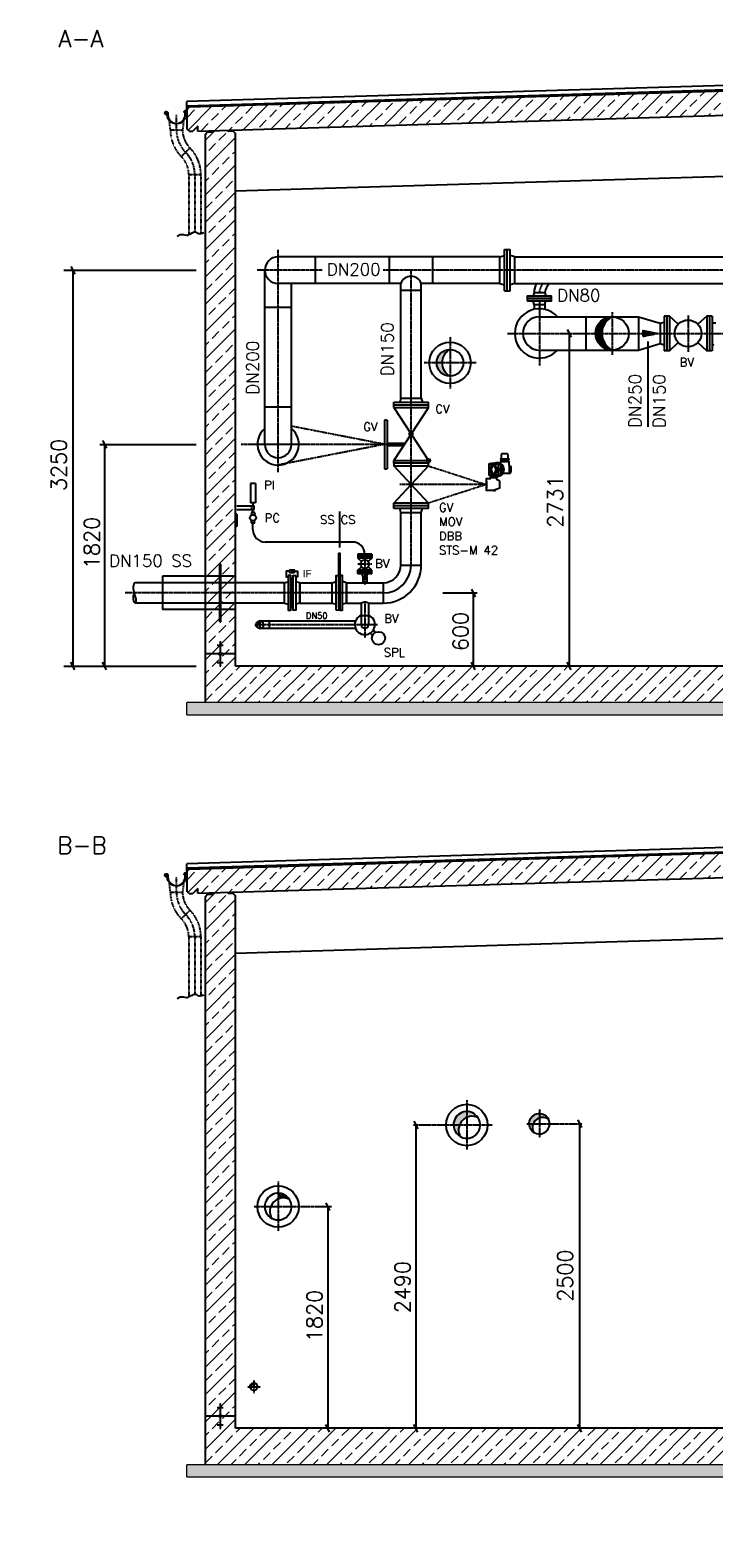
# Model space of a CAD drawing. Header units: millimetres. Extents: x -197187 to 241957296, y -45270 to 70505.
# Tile 101 of 116: x 69299 to 74916, y 2478 to 14858. Entities that reach past the tile are written whole.
import ezdxf
from ezdxf.enums import TextEntityAlignment as Align

# ---------------------------------------------------------------- set-up
doc = ezdxf.new("R2010")
doc.units = ezdxf.units.MM
doc.header["$LTSCALE"] = 0.5
doc.linetypes.add('DASHDOT', pattern=[1, 0.5, -0.25, 0, -0.25])
doc.linetypes.add('HIDDEN', pattern=[0.375, 0.25, -0.125])
for name, color, linetype in [('21', 7, 'Continuous'), ('4', 7, 'Continuous'), ('41', 7, 'Continuous'), ('42', 7, 'Continuous'), ('8', 7, 'Continuous'), ('BEMAßUNG', 7, 'Continuous'), ('Beschriftung', 7, 'Continuous'), ('P-MU050ENTL', 7, 'Continuous'), ('P-MU100EINL', 7, 'Continuous'), ('P-MU150AUSL', 7, 'Continuous'), ('P-MU150EINL', 7, 'Continuous'), ('P-MU200AUSL', 7, 'Continuous'), ('P-MU200EINL', 7, 'Continuous')]:
    doc.layers.add(name, color=color, linetype=linetype)
doc.styles.add('LBB3.5M1000', font='isocp.shx', dxfattribs={"height": 3.5})
doc.styles.add('ROMANS', font='ROMANS', dxfattribs={"height": 0.2})
pattern_1 = [(270, (75558.2092, -34882.0106), (3.175, -6e-16), []), (330, (75558.2092, -34882.0106), (1.5875, 2.74963066), []), (30, (75558.2092, -34882.0106), (-1.5875, 2.74963066), [])]

# ---------------------------------------------------------------- blocks, each defined once
blk = doc.blocks.new('FPFEIL')
at = {"layer": '41', "color": 7, "linetype": 'Continuous'}
for p, q in [((-99.9998, 18.5851), (-92.9259, 18.5851)), ((-99.9998, 15.7051), (-78.5259, 15.7051)), ((-99.9998, 12.8251), (-64.1259, 12.8251)), ((-99.9998, 12.8251), (-64.1259, 12.8251)), ((-99.9998, 9.9452), (-49.7259, 9.9452)), ((-99.9998, 7.0652), (-35.3259, 7.0652)), ((-99.9998, 4.1852), (-20.926, 4.1852)), ((-99.9998, 4.1852), (-20.926, 4.1852)), ((-99.9998, 1.3052), (-6.526, 1.3052)), ((-99.9998, -1.5748), (-7.874, -1.5748)), ((-99.9998, -4.4548), (-22.274, -4.4548)), ((-99.9998, -4.4548), (-22.274, -4.4548)), ((-99.9998, -7.3348), (-36.6739, -7.3348)), ((-99.9998, -10.2148), (-51.0739, -10.2148)), ((-99.9998, -13.0948), (-65.4739, -13.0948)), ((-99.9998, -13.0948), (-65.4739, -13.0948)), ((-99.9998, -15.9748), (-79.8739, -15.9748)), ((-99.9998, -18.8548), (-94.2739, -18.8548))]:
    blk.add_line(p, q, dxfattribs=at)
blk.add_lwpolyline([(0, 0), (-99.9998, -20), (-99.9998, 20), (0, 0)], close=True, dxfattribs=at)

msp = doc.modelspace()

# ---------------------------------------------------------------- hatches: boundary and pattern name
at = {"lineweight": 5}
h = msp.add_hatch(dxfattribs=at)
h.set_pattern_fill('ANSI33', color=256, scale=25)
h.set_pattern_definition([(45, (102977.92, 14314.77), (-112.2532, 112.2532), []), (45, (103090.18, 14314.77), (-112.2532, 112.2532), [79.375, -39.6875])])
h.paths.add_polyline_path([(81635.78, 14539.136), (81615.789, 14558.536), (70605.838, 14228.238), (70585.847, 14207.638), (70585.847, 14046.9), (70605.838, 14027.5), (70635.78, 14028.398), (70675.78, 14069.598), (70675.78, 14029.598), (81615.789, 14357.798), (81635.78, 14378.398)])
h = msp.add_hatch(color=256)
h.dxf.hatch_style = 1
h.paths.add_polyline_path([(71443.531, 10414.402), (71452.903, 10408.992), (71452.902, 10419.812)])
h = msp.add_hatch(dxfattribs=at)
h.set_pattern_fill('NET3', color=256, angle=-90)
h.set_pattern_definition(pattern_1)
h.paths.add_polyline_path([(71440.78, 10354.398), (71458.78, 10354.398), (71458.78, 10119.398), (71440.78, 10119.398)])
h = msp.add_hatch(dxfattribs=at)
h.set_pattern_fill('ANSI33', color=256, scale=25)
h.set_pattern_definition([(45, (102977.92, 8056.34), (-112.2532, 112.2532), []), (45, (103090.18, 8056.34), (-112.2532, 112.2532), [79.375, -39.6875])])
h.paths.add_polyline_path([(81635.78, 8280.707), (81615.789, 8300.107), (70605.838, 7969.809), (70585.847, 7949.209), (70585.847, 7788.471), (70605.838, 7769.071), (70635.78, 7769.969), (70675.78, 7811.169), (70675.78, 7771.169), (81615.789, 8099.369), (81635.78, 8119.969)])
h = msp.add_hatch(dxfattribs=at)
h.set_pattern_fill('ANSI33', color=256, scale=25)
h.set_pattern_definition([(45, (102252.92, 5310.06), (-112.2532, 112.2532), []), (45, (102365.18, 5310.06), (-112.2532, 112.2532), [79.375, -39.6875])])
h.paths.add_polyline_path([(81485.78, 3378.469), (81235.78, 3378.469), (81235.78, 8057.969), (81255.771, 8078.569), (81295.753, 8079.768), (81295.453, 8089.759), (81425.507, 8093.661), (81425.807, 8083.67), (81465.789, 8084.869), (81485.78, 8065.469)])
h.paths.add_polyline_path([(81235.78, 3378.469), (81485.78, 3378.469), (81485.78, 3078.469), (77750.78, 3078.469), (77750.78, 2578.469), (76750.78, 2578.469), (76750.78, 3078.469), (70735.78, 3078.469), (70735.78, 7742.969), (70755.771, 7763.569), (70795.753, 7764.768), (70795.453, 7774.759), (70925.507, 7778.661), (70925.807, 7768.67), (70965.789, 7769.869), (70985.78, 7750.469), (70985.78, 3378.469), (76970.78, 3378.469), (76970.78, 3348.469), (77000.78, 3348.469), (77000.78, 2878.469), (77500.78, 2878.469), (77500.78, 3348.469), (77530.78, 3348.469), (77530.78, 3378.469)])
at = {"layer": 'Beschriftung', "lineweight": 5}
h = msp.add_hatch(dxfattribs=at)
h.set_pattern_fill('BETON_UNBEWEHRT', color=256, scale=200, angle=90, pattern_type=2)
h.set_pattern_definition([(135, (96877.923, 54498.937), (-35.35534, -35.35534), [25, -12.5])])
h.paths.add_polyline_path([(77750.78, 9336.898), (81635.78, 9336.898), (81635.78, 9236.898), (77750.78, 9236.898)])
h.paths.add_polyline_path([(76750.78, 8836.898), (77750.78, 8836.898), (77750.78, 8736.898), (76750.78, 8736.898)])
h.paths.add_polyline_path([(70585.78, 9336.898), (76750.78, 9336.898), (76750.78, 9236.898), (70585.78, 9236.898)])
h = msp.add_hatch(dxfattribs=at)
h.set_pattern_fill('BETON_UNBEWEHRT', color=256, scale=200, angle=90, pattern_type=2)
h.set_pattern_definition([(135, (96877.923, 48240.51), (-35.35534, -35.35534), [25, -12.5])])
h.paths.add_polyline_path([(77750.78, 3078.469), (81635.78, 3078.469), (81635.78, 2978.469), (77750.78, 2978.469)])
h.paths.add_polyline_path([(76750.78, 2578.469), (77750.78, 2578.469), (77750.78, 2478.469), (76750.78, 2478.469)])
h.paths.add_polyline_path([(70585.78, 3078.469), (76750.78, 3078.469), (76750.78, 2978.469), (70585.78, 2978.469)])
at = {"layer": 'P-MU050ENTL', "linetype": 'Continuous', "ltscale": 10}
h = msp.add_hatch(color=256, dxfattribs=at)
h.paths.add_polyline_path([(71185.78, 10007.048), (71185.78, 9999.178, -0.191793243), (71208.008, 9997.268, 0.210262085)])
h.paths.add_polyline_path([(71185.78, 9999.178), (71185.78, 10007.048, 0.414213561), (71155.63, 9976.898), (71165.073, 9976.898, -0.270691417)])
h.paths.add_polyline_path([(71165.073, 9976.898), (71155.63, 9976.898, 0.283796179), (71172.268, 9949.945, -0.245225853)])
h = msp.add_hatch(color=256, dxfattribs=at)
h.paths.add_polyline_path([(71112.205, 3719.469), (71105.63, 3719.469, 0.236445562), (71117.724, 3695.323, -0.214859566)])
h.paths.add_polyline_path([(71135.78, 3743.072), (71135.78, 3749.619, 0.414213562), (71105.63, 3719.469), (71112.205, 3719.469, -0.301811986)])
h.paths.add_polyline_path([(71135.78, 3749.619), (71135.78, 3743.072, -0.213621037), (71159.818, 3737.667, 0.234879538)])
at = {"layer": 'P-MU150AUSL', "linetype": 'Continuous', "ltscale": 10}
h = msp.add_hatch(color=256, dxfattribs=at)
h.dxf.hatch_style = 1
h.paths.add_polyline_path([(72748.025, 12236.448, 0.414213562), (72638.475, 12126.898), (72682.088, 12126.898, -0.277729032)])
h.paths.add_polyline_path([(72682.088, 12126.898), (72638.475, 12126.898, 0.414213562), (72748.025, 12017.348, -0.277729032)])
at = {"layer": 'P-MU150EINL', "linetype": 'Continuous', "ltscale": 10}
h = msp.add_hatch(color=256, dxfattribs=at)
h.paths.add_polyline_path([(73431.25, 5878.469), (73398.63, 5878.469, 0.241478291), (73433.679, 5810.129, -0.212315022)])
h.paths.add_polyline_path([(73482.11, 5926.665), (73482.11, 5962.616, 0.411884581), (73398.63, 5878.469), (73431.25, 5878.469, -0.218064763)])
h.paths.add_polyline_path([(73482.11, 5962.616), (73482.11, 5926.665, -0.242630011), (73558.408, 5915.37, 0.288856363)])
at = {"layer": 'P-MU200AUSL', "linetype": 'Continuous', "ltscale": 10}
h = msp.add_hatch(color=256, dxfattribs=at)
h.paths.add_polyline_path([(72825.567, 5868.469), (72776.602, 5868.469, 0.276142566), (72834.71, 5772.661, -0.231392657)])
h.paths.add_polyline_path([(72885.78, 5930.957), (72885.78, 5978.34, 0.416070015), (72776.602, 5868.469), (72825.567, 5868.469, -0.206474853)], flags=17)
h.paths.add_polyline_path([(72885.78, 5978.34), (72885.78, 5930.957, -0.221280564), (72978.149, 5927.368, 0.257604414)])
h = msp.add_hatch(color=256, dxfattribs=at)
h.paths.add_polyline_path([(72978.149, 5927.368, 0.257604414), (72885.78, 5978.34), (72885.78, 5930.957, -0.221280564)])
h.paths.add_polyline_path([(72776.602, 5868.469), (72825.567, 5868.469, -0.206474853), (72885.78, 5930.957), (72885.78, 5978.34, 0.416070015)], flags=17)
h.paths.add_polyline_path([(72825.567, 5868.469), (72776.602, 5868.469, 0.276142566), (72834.71, 5772.661, -0.231392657)])
at = {"layer": 'P-MU200EINL'}
h = msp.add_hatch(color=256, dxfattribs=at)
h.dxf.hatch_style = 1
h.paths.add_polyline_path([(74079.78, 12504.398, 0.414213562), (73943.28, 12367.898), (73996.23, 12367.898, -0.28174842)])
h = msp.add_hatch(color=256, dxfattribs=at)
h.dxf.hatch_style = 1
h.paths.add_polyline_path([(73996.23, 12367.898), (73943.28, 12367.898, 0.414213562), (74079.78, 12231.398, -0.28174842)])
at = {"layer": 'P-MU200EINL', "linetype": 'Continuous', "ltscale": 10}
h = msp.add_hatch(color=256, dxfattribs=at)
h.paths.add_polyline_path([(71428.149, 5257.368, 0.749977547), (71226.23, 5198.469), (71275.567, 5198.469, -0.44823475)])
h.paths.add_polyline_path([(71335.78, 5260.957), (71335.78, 5308.019, 0.414213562), (71226.23, 5198.469), (71275.567, 5198.469, -0.206474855)], flags=16)
h.paths.add_polyline_path([(71428.149, 5257.368, 0.256181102), (71335.78, 5308.019), (71335.78, 5260.957, -0.221280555)])
msp.add_hatch(color=256, dxfattribs=at).paths.add_polyline_path([(71335.78, 5308.019), (71335.78, 5260.957, -0.221280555), (71428.149, 5257.368, 0.256181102)])
at = {"layer": 'P-MU200EINL', "linetype": 'Continuous'}
msp.add_hatch(color=256, dxfattribs=at).paths.add_polyline_path([(71428.149, 5257.368, 0.256181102), (71335.78, 5308.019), (71335.78, 5260.957, -0.221280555)])

# ---------------------------------------------------------------- linework, layer by layer
for p, q in [((81630.421, 14602.648), (70585.847, 14271.305)), ((80842.28, 14542.334), (70585.847, 14234.641)), ((70585.847, 14232.64), (80842.28, 14540.333)), ((70605.838, 14228.238), (81615.789, 14558.536)), ((70585.847, 14207.638), (70585.847, 14271.305)), ((70675.78, 14029.598), (81640.78, 14358.548)), ((70585.847, 14207.638), (70605.838, 14228.238)), ((70585.847, 14207.638), (70585.847, 14046.9)), ((70605.838, 14027.5), (70585.847, 14046.9)), ((70605.838, 14027.5), (70635.78, 14028.398)), ((70675.78, 14069.598), (70635.78, 14028.398)), ((70675.78, 14029.598), (70675.78, 14069.598)), ((70735.78, 14001.398), (70755.771, 14021.998)), ((70735.78, 14001.398), (70735.78, 9336.898)), ((70755.771, 14021.998), (70755.471, 14031.989)), ((70755.771, 14021.998), (70795.753, 14023.197)), ((70795.753, 14023.197), (70795.453, 14033.188)), ((70925.807, 14027.099), (70925.507, 14037.09)), ((70965.789, 14028.298), (70925.807, 14027.099)), ((70965.789, 14028.298), (70965.489, 14038.289)), ((70965.789, 14028.298), (70985.78, 14008.898)), ((70985.78, 9636.898), (70985.78, 14008.898)), ((70985.78, 13538.898), (81235.78, 13846.398)), ((73127.967, 11252.015), (73106.28, 11289.58)), ((73136.628, 11257.015), (73114.94, 11294.58)), ((73123.374, 11279.97), (73123.374, 11296.769)), ((73146.296, 11255.12), (73146.296, 11296.769)), ((73232.824, 11319.901), (73161.858, 11319.901)), ((73161.858, 11319.901), (73161.858, 11300.652)), ((73232.824, 11314.171), (73161.858, 11314.171)), ((73161.858, 11290.645), (73161.858, 11255.12)), ((73230.291, 11334.178), (73164.392, 11334.178)), ((73232.824, 11283.07), (73232.824, 11319.901)), ((73238.555, 11283.07), (73232.824, 11283.07)), ((73234.339, 11283.07), (73234.339, 11217.17)), ((73238.555, 11283.07), (73250.016, 11271.609)), ((73238.555, 11283.07), (73238.555, 11217.17)), ((73250.016, 11228.631), (73250.016, 11271.609)), ((73077.531, 11190.927), (73134.835, 11190.927)), ((73077.531, 11187.147), (73083.262, 11181.417)), ((73129.105, 11181.417), (73083.262, 11181.417)), ((73083.262, 11181.417), (73083.262, 11177.058)), ((73127.967, 11248.225), (73106.28, 11210.66)), ((73136.628, 11243.225), (73114.94, 11205.66)), ((73123.374, 11240.269), (73123.374, 11259.97)), ((73123.374, 11203.471), (73123.374, 11220.269)), ((73134.835, 11187.147), (73129.105, 11181.417)), ((73129.105, 11181.417), (73129.105, 11167.29)), ((73156.61, 11155.569), (73129.105, 11167.29)), ((73139.91, 11255.12), (73183.286, 11255.12)), ((73139.91, 11245.12), (73183.286, 11245.12)), ((73146.296, 11203.471), (73146.296, 11245.12)), ((73156.61, 11098.265), (73156.61, 11155.569)), ((73161.858, 11245.12), (73161.858, 11209.595)), ((73170.707, 11217.17), (73161.858, 11217.17)), ((73238.555, 11217.17), (73181.718, 11217.17)), ((73238.555, 11217.17), (73250.016, 11228.631)), ((73156.61, 11098.265), (73106.183, 11076.776)), ((73106.183, 11076.776), (73121.335, 11076.776)), ((73121.335, 11076.776), (73121.335, 11083.233)), ((71385.78, 10321.048), (71418.78, 10329.398)), ((71385.78, 10321.048), (71418.78, 10329.398)), ((71385.78, 10321.048), (71385.78, 10152.748)), ((71385.78, 10321.048), (71385.78, 10152.748)), ((71440.78, 10354.398), (71458.78, 10354.398)), ((71513.78, 10321.048), (71480.78, 10329.398)), ((71513.78, 10321.048), (71513.78, 10152.748)), ((71385.78, 10152.748), (71418.78, 10144.398)), ((71385.78, 10152.748), (71418.78, 10144.398)), ((71513.78, 10152.748), (71480.78, 10144.398)), ((71513.78, 10152.748), (71480.78, 10144.398)), ((71440.78, 10119.398), (71458.78, 10119.398)), ((71440.78, 10119.398), (71458.78, 10119.398)), ((70835.78, 9808.392), (70885.78, 9808.392)), ((70855.78, 9836.551), (70865.78, 9836.551)), ((70855.78, 9833.031), (70865.78, 9833.031)), ((70855.78, 9829.511), (70865.78, 9829.511)), ((70855.78, 9825.991), (70865.78, 9825.991)), ((70855.78, 9822.472), (70865.78, 9822.472)), ((70855.78, 9818.952), (70865.78, 9818.952)), ((70855.78, 9815.432), (70865.78, 9815.432)), ((70855.78, 9811.912), (70865.78, 9811.912)), ((70860.78, 9836.898), (70860.78, 9747.25)), ((70850.427, 9736.898), (70735.78, 9736.898)), ((70835.78, 9665.404), (70885.78, 9665.404)), ((70855.78, 9661.884), (70865.78, 9661.884)), ((70855.78, 9658.364), (70865.78, 9658.364)), ((70860.78, 9726.545), (70860.78, 9636.898)), ((70985.78, 9736.898), (70871.132, 9736.898)), ((70855.78, 9654.844), (70865.78, 9654.844)), ((70855.78, 9651.324), (70865.78, 9651.324)), ((70855.78, 9647.804), (70865.78, 9647.804)), ((70855.78, 9644.284), (70865.78, 9644.284)), ((70855.78, 9640.764), (70865.78, 9640.764)), ((70855.78, 9637.245), (70865.78, 9637.245)), ((76970.78, 9636.898), (70985.78, 9636.898)), ((81630.421, 8344.219), (70585.847, 8012.876)), ((81540.765, 8304.86), (70585.847, 7976.212)), ((70585.847, 7974.211), (81540.825, 8302.861)), ((70605.838, 7969.809), (81615.789, 8300.107)), ((70675.78, 7771.169), (81640.78, 8100.119)), ((70585.847, 7949.209), (70585.847, 8012.876)), ((70585.847, 7949.209), (70605.838, 7969.809)), ((70585.847, 7949.209), (70585.847, 7788.471)), ((70675.78, 7811.169), (70635.78, 7769.969)), ((70675.78, 7771.169), (70675.78, 7811.169)), ((70605.838, 7769.071), (70585.847, 7788.471)), ((70605.838, 7769.071), (70635.78, 7769.969)), ((70735.78, 7742.969), (70755.771, 7763.569)), ((70735.78, 7742.969), (70735.78, 3078.469)), ((70755.771, 7763.569), (70755.471, 7773.56)), ((70755.771, 7763.569), (70795.753, 7764.768)), ((70795.753, 7764.768), (70795.453, 7774.759)), ((70925.807, 7768.67), (70925.507, 7778.661)), ((70965.789, 7769.869), (70925.807, 7768.67)), ((70965.789, 7769.869), (70965.489, 7779.86)), ((70965.789, 7769.869), (70985.78, 7750.469)), ((70985.78, 3378.469), (70985.78, 7750.469)), ((70985.78, 7280.469), (81235.78, 7587.969)), ((70850.427, 3478.469), (70735.78, 3478.469)), ((70835.78, 3549.963), (70885.78, 3549.963)), ((70855.78, 3578.122), (70865.78, 3578.122)), ((70855.78, 3574.602), (70865.78, 3574.602)), ((70855.78, 3571.082), (70865.78, 3571.082)), ((70855.78, 3567.563), (70865.78, 3567.563)), ((70855.78, 3564.043), (70865.78, 3564.043)), ((70855.78, 3560.523), (70865.78, 3560.523)), ((70855.78, 3557.003), (70865.78, 3557.003)), ((70855.78, 3553.483), (70865.78, 3553.483)), ((70860.78, 3578.469), (70860.78, 3488.822)), ((70860.78, 3468.116), (70860.78, 3378.469)), ((70985.78, 3478.469), (70871.132, 3478.469)), ((70835.78, 3406.975), (70885.78, 3406.975)), ((70855.78, 3403.455), (70865.78, 3403.455)), ((70855.78, 3399.935), (70865.78, 3399.935)), ((70855.78, 3396.415), (70865.78, 3396.415)), ((70855.78, 3392.895), (70865.78, 3392.895)), ((70855.78, 3389.375), (70865.78, 3389.375)), ((70855.78, 3385.856), (70865.78, 3385.856)), ((70855.78, 3382.336), (70865.78, 3382.336)), ((70855.78, 3378.816), (70865.78, 3378.816)), ((76970.78, 3378.469), (70985.78, 3378.469))]:
    msp.add_line(p, q)
at = {"linetype": 'HIDDEN', "ltscale": 0.5}
for p, q in [((70451.189, 14036.004), (70442.213, 14116.789)), ((70559.428, 14115.882), (70551.189, 14036.004)), ((70551.189, 14036.004), (70451.189, 14036.004)), ((70611.598, 13890.163), (70540.888, 13819.452)), ((70601.297, 13673.611), (70701.297, 13673.611)), ((70601.297, 13673.611), (70601.297, 13177.355)), ((70701.297, 13673.611), (70701.297, 13185.882)), ((70451.189, 7777.575), (70442.213, 7858.36)), ((70559.428, 7857.453), (70551.189, 7777.575)), ((70551.189, 7777.575), (70451.189, 7777.575)), ((70611.598, 7631.734), (70540.888, 7561.023)), ((70601.297, 7415.182), (70701.297, 7415.182)), ((70601.297, 7415.182), (70601.297, 6918.926)), ((70701.297, 7415.182), (70701.297, 6927.453))]:
    msp.add_line(p, q, dxfattribs=at)
at = {"linetype": 'DASHDOT', "ltscale": 0.2}
for p, q in [((70501.189, 14036.004), (70501.189, 14163.966)), ((70651.297, 13673.611), (70651.297, 13198.766)), ((70501.189, 7777.575), (70501.189, 7905.537)), ((70651.297, 7415.182), (70651.297, 6940.337))]:
    msp.add_line(p, q, dxfattribs=at)
at = {"linetype": 'Continuous', "ltscale": 10}
msp.add_line((71513.78, 10321.048), (71513.78, 10152.748), dxfattribs=at)
at = {"lineweight": 5}
for p, q in [((76750.78, 9336.898), (70585.78, 9336.898)), ((70585.78, 9236.898), (70585.78, 9336.898)), ((70585.78, 9236.898), (76750.78, 9236.898)), ((76750.78, 3078.469), (70585.78, 3078.469)), ((70585.78, 2978.469), (70585.78, 3078.469)), ((70585.78, 2978.469), (76750.78, 2978.469))]:
    msp.add_line(p, q, dxfattribs=at)
for points in [[(70577.689, 14163.966), (70575.749, 14151.939, -1), (70426.629, 14175.993, 2.639263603), (70418.26, 14169.134), (70418.556, 14169.147), (70418.829, 14169.295), (70418.907, 14169.436), (70418.936, 14169.65), (70418.788, 14169.952), (70415.089, 14174.788), (70417.049, 14176.56), (70422.984, 14168.919), (70423.193, 14168.369), (70423.144, 14167.163), (70423.037, 14166.585), (70422.927, 14166.175), (70422.564, 14165.716, -3.618393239), (70430.66, 14175.343, 1), (70571.719, 14152.589), (70573.554, 14163.966), (70573.554, 14190.12, 0.668178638), (70571.231, 14191.082), (70563.932, 14183.783), (70561.045, 14186.669), (70570.72, 14196.344, -0.668178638), (70577.689, 14193.458)], [(73225.074, 11337.043), (73225.074, 11372.573, 0.414213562), (73219.344, 11378.304), (73175.338, 11378.304, 0.414213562), (73169.608, 11372.573), (73169.608, 11337.043)], [(70577.689, 7905.537), (70575.749, 7893.51, -1), (70426.629, 7917.564, 2.639263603), (70418.26, 7910.705), (70418.556, 7910.719), (70418.829, 7910.866), (70418.907, 7911.008), (70418.936, 7911.221), (70418.788, 7911.523), (70415.089, 7916.359), (70417.049, 7918.132), (70422.984, 7910.49), (70423.193, 7909.94), (70423.144, 7908.734), (70423.037, 7908.156), (70422.927, 7907.747), (70422.564, 7907.287, -3.618393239), (70430.66, 7916.914, 1), (70571.719, 7894.16), (70573.554, 7905.537), (70573.554, 7931.691, 0.668178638), (70571.231, 7932.653), (70563.932, 7925.354), (70561.045, 7928.24), (70570.72, 7937.915, -0.668178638), (70577.689, 7935.029)]]:
    msp.add_lwpolyline(points, format="xyb", close=True)
at = {"lineweight": 25}
for points in [[(70725.796, 13193.849), (70717.925, 13190.898), (70712.022, 13188.931), (70709.07, 13186.964), (70702.183, 13185.98), (70693.328, 13184.997), (70679.554, 13185.98), (70676.603, 13187.947), (70672.667, 13190.898), (70666.764, 13194.832), (70653.974, 13198.766), (70645.119, 13198.766), (70636.264, 13194.832), (70628.394, 13190.898), (70614.62, 13184.013), (70596.91, 13175.162), (70591.991, 13172.211), (70585.104, 13171.228), (70572.314, 13174.178), (70562.475, 13176.145), (70553.62, 13176.145), (70530.991, 13176.145), (70507.379, 13162.376)], [(70725.796, 6935.42), (70717.925, 6932.469), (70712.022, 6930.502), (70709.07, 6928.535), (70702.183, 6927.552), (70693.328, 6926.568), (70679.554, 6927.552), (70676.603, 6929.519), (70672.667, 6932.469), (70666.764, 6936.403), (70653.974, 6940.337), (70645.119, 6940.337), (70636.264, 6936.403), (70628.394, 6932.469), (70614.62, 6925.585), (70596.91, 6916.733), (70591.991, 6913.783), (70585.104, 6912.799), (70572.314, 6915.75), (70562.475, 6917.717), (70553.62, 6917.717), (70530.991, 6917.717), (70507.379, 6903.947)]]:
    msp.add_lwpolyline(points, dxfattribs=at)
for points in [[(73101.554, 11203.471), (73068.936, 11203.471), (73068.936, 11296.769), (73101.554, 11296.769)], [(73120.822, 11296.769), (73148.848, 11296.769)], [(73106.183, 11076.776), (73048.88, 11076.776), (73048.88, 11177.058), (73083.262, 11177.058)], [(73077.531, 11203.471), (73077.531, 11187.147), (73134.835, 11187.147), (73134.835, 11192.816)], [(73148.848, 11203.471), (73120.822, 11203.471)], [(73134.835, 11201.412), (73134.835, 11203.471)], [(71429.531, 10414.402), (71403.106, 10414.402), (71403.107, 10369.855), (71418.779, 10369.855)], [(71429.531, 10414.402), (71403.106, 10414.402), (71403.107, 10369.855), (71418.779, 10369.855)], [(71449.779, 10414.402), (71496.451, 10414.402), (71496.452, 10369.856), (71480.779, 10369.856)]]:
    msp.add_lwpolyline(points)
for points in [[(73164.392, 11331.313), (73164.392, 11337.043), (73230.291, 11337.043), (73230.291, 11331.313)], [(73169.608, 11319.901), (73169.608, 11331.313), (73225.074, 11331.313), (73225.074, 11319.901)], [(73046.587, 11098.265), (73046.587, 11155.569), (73048.88, 11155.569), (73048.88, 11098.265)], [(71470.027, 10405.411), (71470.027, 10423.393), (71429.531, 10423.393), (71429.531, 10405.411)], [(71443.531, 10414.402), (71452.903, 10408.992), (71452.902, 10419.812)], [(71418.78, 10379.398), (71418.78, 10094.398), (71440.78, 10094.398), (71440.78, 10379.398)], [(71418.78, 10379.398), (71418.78, 10094.398), (71440.78, 10094.398), (71440.78, 10379.398)], [(71480.78, 10379.398), (71480.78, 10094.398), (71458.78, 10094.398), (71458.78, 10379.398)]]:
    msp.add_lwpolyline(points, close=True)
for centre, radius in [((73081.829, 11250.12), 5.571), ((73081.829, 11250.12), 3.312), ((73134.835, 11250.12), 7.125), ((70860.78, 9736.898), 10.353), ((70860.78, 3478.469), 10.353)]:
    msp.add_circle(centre, radius)
at = {"linetype": 'HIDDEN', "ltscale": 0.5}
for centre, radius, start, end in [((70757.439, 14036.004), 306.25, 180, 225), ((70757.439, 14036.004), 206.25, 180, 225), ((70395.047, 13673.611), 306.25, 0, 45), ((70395.047, 13673.611), 206.25, 0, 45), ((70757.439, 7777.575), 306.25, 180, 225), ((70757.439, 7777.575), 206.25, 180, 225), ((70395.047, 7415.182), 206.25, 0, 45), ((70395.047, 7415.182), 306.25, 0, 45)]:
    msp.add_arc(centre, radius, start, end, dxfattribs=at)
at = {"linetype": 'DASHDOT', "ltscale": 0.2}
for centre, start, end in [((70757.439, 14036.004), 180, 225), ((70395.047, 13673.611), 0, 45), ((70757.439, 7777.575), 180, 225), ((70395.047, 7415.182), 0, 45)]:
    msp.add_arc(centre, 256.25, start, end, dxfattribs=at)
for centre, radius, start, end in [((73134.835, 10848.409), 453.177, 93.3843464, 98.3613833), ((73134.835, 11250.12), 57.304, 183.6860821, 176.3139179), ((73134.835, 11250.12), 48.708, 183.9982391, 176.0017609), ((73134.835, 10848.409), 453.177, 86.5814268, 86.6156536)]:
    msp.add_arc(centre, radius, start, end)
at = {"linetype": 'Continuous', "ltscale": 10}
msp.add_arc((72048.78, 10089.503), 70.064, 64.5121056, 115.487893, dxfattribs=at)
at = {"layer": '21', "linetype": 'Continuous', "ltscale": 10}
for p, q in [((74372.404, 12300.892), (74372.404, 11601.088)), ((71129.5, 10754.605), (71129.5, 10811.455)), ((70985.78, 4427.855), (70985.78, 5116.173))]:
    msp.add_line(p, q, dxfattribs=at)
at = {"layer": '41', "linetype": 'Continuous', "ltscale": 10}
for p, q in [((71109.5, 11136.455), (71109.5, 10976.455)), ((71149.5, 11136.455), (71109.5, 11136.455)), ((71149.5, 11136.455), (71149.5, 10976.455)), ((70995.78, 10951.455), (71139.5, 10951.455)), ((70995.78, 10921.455), (71139.5, 10921.455)), ((71149.5, 10976.455), (71109.5, 10976.455)), ((71144.5, 10896.455), (71114.5, 10896.455)), ((71114.5, 10896.455), (71121.179, 10877.53)), ((71119.5, 10921.455), (71119.5, 10951.455)), ((71129.5, 10976.455), (71129.5, 10951.455)), ((71129.5, 10896.455), (71129.5, 10921.455)), ((71144.5, 10896.455), (71137.82, 10877.53)), ((71144.5, 10896.455), (71137.82, 10877.53)), ((71139.5, 10921.455), (71139.5, 10951.455)), ((70995.78, 10883.559), (70985.78, 10883.559)), ((70995.78, 10783.559), (70985.78, 10783.559)), ((70995.78, 10883.559), (70995.78, 10783.559)), ((71114.5, 10811.455), (71121.179, 10830.38)), ((71114.5, 10811.455), (71144.5, 10811.455)), ((71144.5, 10811.455), (71137.82, 10830.38)), ((71948.78, 10654.605), (71229.5, 10654.605)), ((72106.28, 10554.605), (71991.28, 10554.605)), ((71991.28, 10554.605), (71991.28, 10522.605)), ((72106.28, 10538.605), (71991.28, 10538.605)), ((72106.28, 10522.605), (71991.28, 10522.605)), ((71991.28, 10522.605), (72022.141, 10496.306)), ((72106.28, 10522.605), (72075.419, 10496.306)), ((72106.28, 10554.605), (72106.28, 10522.605)), ((71991.28, 10424.605), (72022.141, 10450.904)), ((72106.28, 10424.605), (71991.28, 10424.605)), ((71991.28, 10392.605), (71991.28, 10424.605)), ((72106.28, 10408.605), (71991.28, 10408.605)), ((72106.28, 10424.605), (72075.419, 10450.904)), ((72106.28, 10392.605), (72106.28, 10424.605)), ((72106.28, 10392.605), (71991.28, 10392.605)), ((72031.93, 10370.605), (72026.035, 10392.605)), ((72065.63, 10370.605), (72031.93, 10370.605)), ((72031.93, 10370.605), (72031.93, 10320.605)), ((72065.63, 10370.605), (72071.525, 10392.605)), ((72065.63, 10370.605), (72065.63, 10320.605))]:
    msp.add_line(p, q, dxfattribs=at)
at = {"layer": '41', "linetype": 'DASHDOT', "ltscale": 10}
for p, q in [((72048.78, 10554.605), (72048.78, 10300.75)), ((72106.28, 10473.605), (71991.28, 10473.605))]:
    msp.add_line(p, q, dxfattribs=at)
at = {"layer": '41', "linetype": 'Continuous', "ltscale": 10}
for centre, radius in [((71129.5, 10853.955), 25), ((72048.78, 10473.605), 35)]:
    msp.add_circle(centre, radius, dxfattribs=at)
for centre, start, end in [((71229.5, 10754.605), 180, 270), ((71948.78, 10554.605), 0, 90)]:
    msp.add_arc(centre, 100, start, end, dxfattribs=at)
msp.add_ellipse((72048.78, 10320.605), major_axis=(-16.85, 0), ratio=0.101145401, start_param=0, end_param=3.141592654, dxfattribs=at)
at = {"layer": 'BEMAßUNG', "linetype": 'Continuous', "ltscale": 10}
for p, q in [((69575.517, 12886.898), (70662.586, 12886.898)), ((69633.755, 12918.148), (69665.005, 12855.648)), ((69649.38, 12886.898), (69649.38, 9636.898)), ((73711.491, 12399.148), (73742.741, 12336.648)), ((73727.116, 12367.898), (73727.116, 9636.898)), ((69870.865, 11456.898), (70662.586, 11456.898)), ((69893.748, 11488.148), (69924.998, 11425.648)), ((69909.373, 11456.898), (69909.373, 9636.898)), ((72690.415, 10236.898), (72970.725, 10236.898)), ((72923.85, 10268.148), (72955.1, 10205.648)), ((72939.475, 10236.898), (72939.475, 9636.898)), ((69665.005, 9605.648), (69633.755, 9668.148)), ((69924.998, 9605.648), (69893.748, 9668.148)), ((72955.1, 9605.648), (72923.85, 9668.148)), ((73742.741, 9605.648), (73711.491, 9668.148)), ((69575.517, 9636.898), (70662.586, 9636.898)), ((72451.725, 5899.719), (72482.975, 5837.219)), ((72467.35, 5868.469), (72467.35, 3378.469)), ((73796.764, 5909.719), (73828.014, 5847.219)), ((73812.389, 5878.469), (73812.389, 3378.469)), ((71727.844, 5229.719), (71759.094, 5167.219)), ((71743.469, 5198.469), (71743.469, 3378.469)), ((71759.094, 3347.219), (71727.844, 3409.719)), ((72482.975, 3347.219), (72451.725, 3409.719)), ((73828.014, 3347.219), (73796.764, 3409.719))]:
    msp.add_line(p, q, dxfattribs=at)
at = {"layer": 'P-MU050ENTL', "linetype": 'Continuous', "ltscale": 10}
for p, q in [((71843.78, 10610.01), (71843.78, 10904.559)), ((72018.63, 10152.748), (72018.63, 9976.748)), ((72078.93, 10152.748), (72078.93, 9976.748)), ((72018.63, 10052.748), (72078.93, 10052.748)), ((71185.78, 10007.048), (71971.986, 10007.048)), ((71185.78, 9946.748), (71971.986, 9946.748)), ((71261.78, 10007.048), (71261.78, 9946.748)), ((72093.414, 9907.515), (72112.379, 9888.55)), ((72118.163, 9932.263), (72137.128, 9913.298))]:
    msp.add_line(p, q, dxfattribs=at)
at = {"layer": 'P-MU050ENTL', "linetype": 'DASHDOT', "ltscale": 10}
for p, q in [((72048.78, 10169.09), (72048.78, 9869.093)), ((71144.912, 9976.898), (71966.28, 9976.898)), ((71185.78, 10017.389), (71185.78, 9936.545)), ((71909.42, 9976.898), (72153.625, 9976.898)), ((71083.196, 3719.469), (71191.04, 3719.469)), ((71135.78, 3769.995), (71135.78, 3667.071))]:
    msp.add_line(p, q, dxfattribs=at)
at = {"layer": 'P-MU050ENTL', "linetype": 'Continuous', "ltscale": 10}
for points in [[(71172.268, 9949.945, -1.201000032), (71208.008, 9997.268, 0.832639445), (71172.268, 9949.945)], [(71117.724, 3695.323, -1.151221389), (71159.818, 3737.667, 0.868642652), (71117.724, 3695.323)]]:
    msp.add_lwpolyline(points, format="xyb", dxfattribs=at)
for centre, radius in [((72160.503, 9865.175), 53.5), ((71135.78, 3719.469), 30.15)]:
    msp.add_circle(centre, radius, dxfattribs=at)
for centre, radius, start, end in [((72048.78, 9976.898), 82.5, 111.4355583, 68.5644417), ((71185.78, 9976.898), 30.15, 243.3749583, 42.5033583), ((72048.78, 9976.898), 30.15, 180, 0)]:
    msp.add_arc(centre, radius, start, end, dxfattribs=at)
at = {"layer": 'P-MU150AUSL', "linetype": 'DASHDOT', "ltscale": 10}
for p, q in [((72427.78, 10465.898), (72427.78, 12886.898)), ((72210.78, 11456.898), (71445.33, 11605.614)), ((72365.681, 11456.898), (71028.676, 11456.898)), ((72210.78, 11456.898), (71335.78, 11286.898)), ((72570.28, 11279.898), (73046.592, 11126.902)), ((73046.578, 11126.898), (72333.439, 11126.898)), ((73046.592, 11126.902), (72570.28, 10973.898)), ((72198.78, 10236.898), (70079.726, 10236.898))]:
    msp.add_line(p, q, dxfattribs=at)
at = {"layer": 'P-MU150AUSL', "linetype": 'Continuous', "ltscale": 10}
for p, q in [((72343.63, 11836.898), (72343.63, 12777.348)), ((72511.93, 11836.898), (72511.93, 12777.348)), ((72511.93, 12718.898), (72343.63, 12718.898)), ((72285.28, 11759.898), (72285.28, 11803.898)), ((72285.28, 11803.898), (72570.28, 11803.898)), ((72285.28, 11781.898), (72570.28, 11781.898)), ((72343.63, 11836.898), (72334.788, 11803.898)), ((72343.63, 11836.898), (72511.93, 11836.898)), ((72511.93, 11836.898), (72520.772, 11803.898)), ((72570.28, 11759.898), (72570.28, 11803.898)), ((72285.28, 11759.898), (72570.28, 11759.898)), ((72285.28, 11759.898), (72570.28, 11323.898)), ((72570.28, 11759.898), (72285.28, 11323.898)), ((72285.28, 11279.898), (72427.78, 11126.898)), ((72570.28, 11279.898), (72427.78, 11126.898)), ((72285.28, 10973.898), (72427.78, 11126.898)), ((72570.28, 10973.898), (72427.78, 11126.898)), ((72570.28, 10973.898), (72285.28, 10973.898)), ((72285.28, 10929.898), (72285.28, 10973.898)), ((72570.28, 10951.898), (72285.28, 10951.898)), ((72570.28, 10929.898), (72285.28, 10929.898)), ((72343.63, 10896.898), (72334.788, 10929.898)), ((72343.63, 10465.898), (72343.63, 10896.898)), ((72343.63, 10896.898), (72511.93, 10896.898)), ((72511.93, 10896.898), (72520.772, 10929.898)), ((72511.93, 10465.898), (72511.93, 10896.898)), ((72570.28, 10929.898), (72570.28, 10973.898)), ((72343.63, 10465.898), (72511.93, 10465.898)), ((70385.78, 10321.048), (70163.926, 10321.048)), ((70735.78, 10373.398), (70385.78, 10373.398)), ((70385.78, 10373.398), (70385.78, 10100.398)), ((71385.78, 10321.048), (70985.78, 10321.048)), ((71513.78, 10321.048), (71778.78, 10321.048)), ((71513.78, 10152.748), (71513.78, 10321.048)), ((71778.78, 10321.048), (71811.78, 10329.89)), ((71778.78, 10152.748), (71778.78, 10321.048)), ((71898.78, 10321.048), (71865.78, 10329.89)), ((71898.78, 10152.748), (71898.78, 10321.048)), ((71898.78, 10321.048), (71898.78, 10152.748)), ((71898.78, 10321.048), (72031.93, 10321.048)), ((72065.63, 10321.048), (72198.78, 10321.048)), ((72198.78, 10321.048), (72198.78, 10152.748)), ((70385.78, 10152.748), (70163.926, 10152.748)), ((71385.78, 10152.748), (70985.78, 10152.748)), ((71513.78, 10152.748), (71778.78, 10152.748)), ((71778.78, 10152.748), (71811.78, 10143.906)), ((71898.78, 10152.748), (71865.78, 10143.906)), ((71898.78, 10152.748), (72018.63, 10152.748)), ((72078.93, 10152.748), (72198.78, 10152.748)), ((70735.78, 10100.398), (70385.78, 10100.398))]:
    msp.add_line(p, q, dxfattribs=at)
at = {"layer": 'P-MU150AUSL', "linetype": 'HIDDEN', "ltscale": 10}
for p, q in [((70855.78, 10000.398), (70855.78, 10473.398)), ((70855.78, 10473.398), (70865.78, 10473.398)), ((70865.78, 10000.398), (70865.78, 10473.398)), ((70985.78, 10321.048), (70385.78, 10321.048)), ((70985.78, 10373.398), (70735.78, 10373.398)), ((70985.78, 10152.748), (70385.78, 10152.748)), ((70985.78, 10100.398), (70735.78, 10100.398)), ((70855.78, 10000.398), (70865.78, 10000.398))]:
    msp.add_line(p, q, dxfattribs=at)
at = {"layer": 'P-MU150AUSL', "linetype": 'Continuous', "ltscale": 10}
for centre, radius in [((72748.025, 12126.898), 170), ((72748.025, 12126.898), 109.55), ((72427.78, 11541.898), 15), ((72427.78, 11541.898), 12), ((72427.78, 11541.898), 9), ((72427.78, 11541.898), 6), ((72427.78, 11541.898), 3), ((72570.28, 11323.898), 15), ((72570.28, 11323.898), 12), ((72570.28, 11323.898), 9), ((72570.28, 11323.898), 6), ((72570.28, 11323.898), 3)]:
    msp.add_circle(centre, radius, dxfattribs=at)
for centre, radius, start, end in [((72806.063, 12126.898), 123.974, 117.9139276, 242.0860724), ((72198.78, 10465.898), 229, 270, 0), ((72198.78, 10465.898), 144.85, 270, 0), ((72198.78, 10465.898), 313.15, 270, 0)]:
    msp.add_arc(centre, radius, start, end, dxfattribs=at)
for centre, major_axis, ratio, start_param, end_param in [((70195.031, 10244.027), (-31.104, 77.02), 0.514276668, 0, 1.570796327), ((70195.031, 10230.54), (-31.104, -77.02), 0.514276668, 4.831328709, 6.283185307), ((70134.158, 10218.388), (29.769, -65.64), 0.323935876, 0, 1.570796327)]:
    msp.add_ellipse(centre, major_axis=major_axis, ratio=ratio, start_param=start_param, end_param=end_param, dxfattribs=at)
at = {"layer": 'P-MU150EINL', "linetype": 'DASHDOT', "ltscale": 10}
for p, q in [((73482.78, 12627.348), (73482.78, 12105.42)), ((74079.78, 12542.474), (74079.78, 12193.322)), ((74703.78, 12519.006), (74703.78, 12216.79)), ((73220.302, 12367.898), (75549.117, 12367.898)), ((73482.11, 5999.257), (73482.11, 5764.689)), ((73378.564, 5878.469), (73834.589, 5878.469))]:
    msp.add_line(p, q, dxfattribs=at)
at = {"layer": 'P-MU150EINL', "linetype": 'Continuous', "ltscale": 10}
msp.add_line((74900.78, 12455.398), (74930.78, 12455.398), dxfattribs=at)
msp.add_lwpolyline([(73433.679, 5810.129, -1.283331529), (73558.408, 5915.37, 0.779221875), (73433.679, 5810.129)], format="xyb", dxfattribs=at)
at = {"layer": 'P-MU150EINL', "linetype": 'DASHDOT', "ltscale": 10}
msp.add_arc((73613.475, 12697.483), 130.878, 142.3940083, 176.9712206, dxfattribs=at)
at = {"layer": 'P-MU150EINL', "linetype": 'Continuous', "ltscale": 10}
for centre, radius, start, end in [((74910.78, 12263.086), 10, 61.1090556, 180), ((73482.78, 5878.469), 84.15, 234.3031722, 26.0091778)]:
    msp.add_arc(centre, radius, start, end, dxfattribs=at)
at = {"layer": 'P-MU200AUSL', "linetype": 'DASHDOT', "ltscale": 10}
for p, q in [((72885.78, 6072.19), (72885.78, 5666.131)), ((72444.376, 5868.469), (73096.684, 5868.469))]:
    msp.add_line(p, q, dxfattribs=at)
at = {"layer": 'P-MU200AUSL', "linetype": 'Continuous', "ltscale": 10}
msp.add_circle((72885.78, 5868.469), 170, dxfattribs=at)
for centre, radius, start, end in [((72885.78, 5869.161), 109.18, 32.2176981, 242.9845793), ((72928.109, 5829.915), 109.55, 62.8202861, 212.5237028), ((72885.78, 5868.469), 109.55, 242.8202878, 32.5237011)]:
    msp.add_arc(centre, radius, start, end, dxfattribs=at)
at = {"layer": 'P-MU200EINL', "linetype": 'DASHDOT', "ltscale": 10}
for p, q in [((71335.78, 11229.854), (71335.78, 13053.393)), ((71697.051, 12886.898), (71165.08, 12886.898)), ((76184.775, 12886.898), (72199.142, 12886.898)), ((72748.025, 12340.957), (72748.025, 11912.839)), ((72962.084, 12126.898), (72533.965, 12126.898)), ((71552.577, 11456.898), (71100.975, 11456.898)), ((71335.78, 5405.299), (71335.78, 4995.815)), ((71138.839, 5198.469), (71778.219, 5198.469))]:
    msp.add_line(p, q, dxfattribs=at)
at = {"layer": 'P-MU200EINL', "linetype": 'Continuous', "ltscale": 10}
for p, q in [((73156.78, 12996.448), (73194.78, 13006.63)), ((73194.78, 13056.898), (73242.78, 13056.898)), ((73194.78, 12716.898), (73194.78, 13056.898)), ((73218.78, 12716.898), (73218.78, 13056.898)), ((73242.78, 12716.898), (73242.78, 13056.898)), ((73280.78, 12996.448), (73242.78, 13006.63)), ((71226.23, 11456.898), (71226.23, 12886.898)), ((73156.78, 12996.448), (71335.78, 12996.448)), ((71640.78, 12996.448), (71640.78, 12777.348)), ((72249.78, 12777.348), (72249.78, 12996.448)), ((72605.78, 12777.348), (72605.78, 12996.448)), ((73156.78, 12777.348), (73156.78, 12996.448)), ((73156.78, 12777.348), (73156.78, 12996.448)), ((73280.78, 12996.448), (77303.78, 12996.448)), ((73280.78, 12777.348), (73280.78, 12996.448)), ((71709.23, 12777.348), (71335.78, 12777.348)), ((71445.33, 11456.898), (71445.33, 12777.348)), ((72343.63, 12777.348), (71709.23, 12777.348)), ((73156.78, 12777.348), (72511.93, 12777.348)), ((73156.78, 12777.348), (73194.78, 12767.166)), ((73280.78, 12777.348), (73242.78, 12767.166)), ((73280.78, 12777.348), (76155.421, 12777.348)), ((73194.78, 12716.898), (73242.78, 12716.898)), ((71445.33, 12581.898), (71226.23, 12581.898)), ((71445.33, 11761.898), (71226.23, 11761.898)), ((72210.78, 11656.898), (72210.78, 11256.898)), ((72230.78, 11656.898), (72210.78, 11656.898)), ((72230.78, 11656.898), (72230.78, 11256.898)), ((72230.78, 11466.898), (72372.218, 11466.898)), ((72230.78, 11446.898), (72359.145, 11446.898)), ((72210.78, 11256.898), (72230.78, 11256.898))]:
    msp.add_line(p, q, dxfattribs=at)
at = {"layer": 'P-MU200EINL'}
for p, q in [((73438.33, 12704.398), (73430.28, 12674.398)), ((73438.33, 12604.398), (73430.28, 12634.398)), ((73438.33, 12704.398), (73527.23, 12704.398)), ((73527.23, 12704.398), (73535.28, 12674.398)), ((73527.23, 12604.398), (73535.28, 12634.398)), ((73438.33, 12604.398), (73527.23, 12604.398)), ((73438.33, 12604.398), (73438.33, 12565.459)), ((73482.78, 12504.398), (73863.78, 12504.398)), ((73527.23, 12604.398), (73527.23, 12565.459)), ((73863.78, 12504.398), (73863.78, 12231.398)), ((73863.78, 12504.398), (74295.78, 12504.398)), ((74295.78, 12504.398), (74473.78, 12452.048)), ((74295.78, 12504.398), (74295.78, 12231.398)), ((74506.78, 12510.398), (74506.78, 12225.398)), ((74550.78, 12510.398), (74506.78, 12510.398)), ((74528.78, 12510.398), (74528.78, 12225.398)), ((74550.78, 12510.398), (74550.78, 12225.398)), ((74623.285, 12442.868), (74550.78, 12510.398)), ((74856.78, 12510.398), (74784.275, 12442.868)), ((74856.78, 12510.398), (74856.78, 12225.398)), ((74900.78, 12510.398), (74856.78, 12510.398)), ((74878.78, 12510.398), (74878.78, 12225.398)), ((74900.78, 12510.398), (74900.78, 12225.398)), ((74473.78, 12452.048), (74506.78, 12460.89)), ((74473.78, 12452.048), (74473.78, 12283.748)), ((74295.78, 12231.398), (74473.78, 12283.748)), ((74473.78, 12283.748), (74506.78, 12274.906)), ((74550.78, 12225.398), (74623.285, 12292.927)), ((74784.275, 12292.927), (74856.78, 12225.398)), ((73482.78, 12231.398), (73863.78, 12231.398)), ((73863.78, 12231.398), (74295.78, 12231.398)), ((74550.78, 12225.398), (74506.78, 12225.398)), ((74900.78, 12225.398), (74856.78, 12225.398))]:
    msp.add_line(p, q, dxfattribs=at)
for points in [[(73382.78, 12654.398), (73582.78, 12654.398), (73582.78, 12674.398), (73382.78, 12674.398)], [(73382.78, 12634.398), (73582.78, 12634.398), (73582.78, 12654.398), (73382.78, 12654.398)], [(72285.28, 11323.898), (72570.28, 11323.898), (72570.28, 11301.898), (72285.28, 11301.898)], [(72570.28, 11301.898), (72285.28, 11301.898), (72285.28, 11279.898), (72570.28, 11279.898)], [(71843.78, 10116.898), (71833.78, 10116.898), (71833.78, 10563.398), (71843.78, 10563.398)], [(71811.78, 10094.398), (71811.78, 10379.398), (71833.78, 10379.398), (71833.78, 10094.398)], [(71843.78, 10379.398), (71843.78, 10094.398), (71865.78, 10094.398), (71865.78, 10379.398)]]:
    msp.add_lwpolyline(points, close=True, dxfattribs=at)
for centre, radius in [((74079.78, 12367.898), 136.5), ((74703.78, 12367.898), 110)]:
    msp.add_circle(centre, radius, dxfattribs=at)
at = {"layer": 'P-MU200EINL', "linetype": 'Continuous', "ltscale": 10}
msp.add_circle((71335.78, 5198.469), 170, dxfattribs=at)
for centre, radius, start, end in [((71335.78, 12886.898), 109.55, 90, 270), ((72427.78, 12748.392), 88.992, 18.9880972, 161.0119028), ((71335.78, 11456.898), 170, 130.1215861, 49.8784139), ((71335.78, 11456.898), 109.55, 180, 0), ((71335.78, 5198.469), 109.55, 32.5237028, 242.8202861), ((71378.109, 5159.915), 109.55, 62.8202877, 212.5237011), ((71335.78, 5198.469), 109.55, 242.8202861, 32.5237028)]:
    msp.add_arc(centre, radius, start, end, dxfattribs=at)
at = {"layer": 'P-MU200EINL'}
for centre, radius, start, end in [((73608.273, 12699.786), 170.006, 152.8558987, 178.4455048), ((73662.734, 12679.077), 137.85, 134.5300061, 169.4156075), ((73482.78, 12367.898), 202.5, 42.382288, 317.617712), ((73482.78, 12367.898), 136.5, 90, 270), ((74149.509, 12367.898), 153.279, 117.0596064, 242.9403936)]:
    msp.add_arc(centre, radius, start, end, dxfattribs=at)

# ---------------------------------------------------------------- block references
at = {"layer": 'P-MU100EINL', "linetype": 'Continuous', "ltscale": 10, "xscale": 1.200001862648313, "yscale": 1.200001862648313}
msp.add_blockref('FPFEIL', (74456.028, 12367.898), dxfattribs=at)

# ---------------------------------------------------------------- texts
at = {"layer": '4', "linetype": 'Continuous', "ltscale": 10, "style": 'ROMANS'}
for s, p in [('A-A', (69531.163, 14717.867)), ('B-B', (69520.898, 8094.819))]:
    msp.add_text(s, height=140, dxfattribs=at).set_placement(p)
at = {"layer": '42', "linetype": 'Continuous', "ltscale": 10, "style": 'ROMANS'}
for s, p in [('PI', (71220.948, 11087.281)), ('PC', (71225.591, 10817.942)), ('BV', (72132.8, 10443.683))]:
    msp.add_text(s, height=70, dxfattribs=at).set_placement(p)
at = {"layer": 'BEMAßUNG', "linetype": 'Continuous', "ltscale": 10, "style": 'ROMANS'}
for s, p in [('3250', (69534.084, 11073.217)), ('2731', (73612.678, 10773.217)), ('1820', (69805.418, 10433.217)), ('600', (72834.889, 9759.449)), ('2500', (73693.564, 4416.988)), ('2490', (72357.913, 4322.572)), ('1820', (71634.5, 4086.209))]:
    msp.add_text(s, height=125, rotation=90, dxfattribs=at).set_placement(p, align=Align.MIDDLE_LEFT)
at = {"layer": 'P-MU050ENTL', "linetype": 'Continuous', "ltscale": 10, "style": 'ROMANS'}
for s, p in [('SS CS', (71680.806, 10803.44)), ('BV', (72208.294, 9991.792)), ('SPL', (72204.204, 9713.559))]:
    msp.add_text(s, height=70, dxfattribs=at).set_placement(p)
msp.add_text('DN50', height=50, dxfattribs=at).set_placement((71741.788, 10025.006), align=Align.RIGHT)
at = {"layer": 'P-MU100EINL', "linetype": 'Continuous', "ltscale": 10, "style": 'ROMANS'}
msp.add_text('DN150', height=100, rotation=90, dxfattribs=at).set_placement((74516.433, 11591.484))
at = {"layer": 'P-MU150AUSL', "linetype": 'Continuous', "ltscale": 10, "style": 'ROMANS'}
msp.add_text('DN200', height=100, dxfattribs=at).set_placement((72177.689, 12843.12), align=Align.RIGHT)
for s, height, p in [('DN80', 100, (73627.506, 12631.173)), ('CV', 70, (72627.515, 11712.701)), ('DN150 SS', 100, (69946.993, 10451.116))]:
    msp.add_text(s, height=height, dxfattribs=at).set_placement(p)
at = {"layer": 'P-MU150AUSL', "insert": (72657.444, 10973.268), "char_height": 70, "width": 824.33114, "attachment_point": 1, "style": 'ROMANS'}
msp.add_mtext('GV\\PMOV\\PDBB\\PSTS-M 42', dxfattribs=at)
at = {"layer": 'P-MU150EINL', "linetype": 'Continuous', "ltscale": 10, "style": 'ROMANS'}
for s, p in [('DN150', (72282.697, 12459.062)), ('DN200', (71177.212, 12306.898))]:
    msp.add_text(s, height=100, rotation=90, dxfattribs=at).set_placement(p, align=Align.RIGHT)
msp.add_text('BV', height=70, dxfattribs=at).set_placement((74635.225, 12096.426))
msp.add_text('DN250', height=100, rotation=90, dxfattribs=at).set_placement((74317.813, 11593.331))
at = {"layer": 'P-MU200EINL', "linetype": 'Continuous', "ltscale": 10, "style": 'ROMANS'}
msp.add_text('GV', height=70, dxfattribs=at).set_placement((72035.555, 11566.622))

# ---------------------------------------------------------------- next in the draw order: texts
at = {"layer": 'Beschriftung', "insert": (71537.073, 10425.866), "char_height": 60, "width": 111.95845, "attachment_point": 1, "style": 'LBB3.5M1000', "bg_fill": 2}
msp.add_mtext('{\\fArial|b0|i0|c0|p34;\\C256;IF}', dxfattribs=at)

# ---------------------------------------------------------------- next in the draw order: hatches: boundary and pattern name
at = {"lineweight": 5}
h = msp.add_hatch(dxfattribs=at)
h.set_pattern_fill('ANSI33', color=256, scale=25)
h.set_pattern_definition([(45, (102252.92, 11568.5), (-112.2532, 112.2532), []), (45, (102365.18, 11568.5), (-112.2532, 112.2532), [79.375, -39.6875])])
h.paths.add_polyline_path([(81485.78, 9636.898), (81235.78, 9636.898), (81235.78, 14316.398), (81255.771, 14336.998), (81295.753, 14338.197), (81295.453, 14348.188), (81425.507, 14352.09), (81425.807, 14342.099), (81465.789, 14343.298), (81485.78, 14323.898)])
h.paths.add_polyline_path([(81235.78, 9636.898), (81485.78, 9636.898), (81485.78, 9336.898), (77750.78, 9336.898), (77750.78, 8836.898), (76750.78, 8836.898), (76750.78, 9336.898), (70735.78, 9336.898), (70735.78, 14001.398), (70755.771, 14021.998), (70795.753, 14023.197), (70795.453, 14033.188), (70925.507, 14037.09), (70925.807, 14027.099), (70965.789, 14028.298), (70985.78, 14008.898), (70985.78, 9636.898), (76970.78, 9636.898), (76970.78, 9606.898), (77000.78, 9606.898), (77000.78, 9136.898), (77500.78, 9136.898), (77500.78, 9606.898), (77530.78, 9606.898), (77530.78, 9636.898)])
h = msp.add_hatch(color=256)
h.dxf.hatch_style = 1
h.paths.add_polyline_path([(71443.531, 10414.402), (71452.903, 10408.992), (71452.902, 10419.812)])
h = msp.add_hatch(dxfattribs=at)
h.set_pattern_fill('NET3', color=256, angle=-90)
h.set_pattern_definition(pattern_1)
h.paths.add_polyline_path([(71440.78, 10354.398), (71458.78, 10354.398), (71458.78, 10119.398), (71440.78, 10119.398)])

# ---------------------------------------------------------------- next in the draw order: linework, layer by layer
for p, q in [((71440.78, 10354.398), (71458.78, 10354.398)), ((71513.78, 10321.048), (71480.78, 10329.398)), ((71513.78, 10321.048), (71513.78, 10152.748))]:
    msp.add_line(p, q)
at = {"linetype": 'Continuous', "ltscale": 10}
msp.add_line((71513.78, 10321.048), (71513.78, 10152.748), dxfattribs=at)
for points in [[(71470.027, 10405.411), (71470.027, 10423.393), (71429.531, 10423.393), (71429.531, 10405.411)], [(71443.531, 10414.402), (71452.903, 10408.992), (71452.902, 10419.812)], [(71480.78, 10379.398), (71480.78, 10094.398), (71458.78, 10094.398), (71458.78, 10379.398)]]:
    msp.add_lwpolyline(points, close=True)
msp.add_lwpolyline([(71449.779, 10414.402), (71496.451, 10414.402), (71496.452, 10369.856), (71480.779, 10369.856)])
at = {"layer": 'P-MU150AUSL', "linetype": 'Continuous', "ltscale": 10}
msp.add_line((71513.78, 10152.748), (71513.78, 10321.048), dxfattribs=at)

# ---------------------------------------------------------------- next in the draw order: texts
at = {"layer": '8', "linetype": 'Continuous', "char_height": 70, "attachment_point": 1, "style": 'ROMANS'}
for s, insert, width in [('\\pi64.96;PRODUCT PIPE\\P\\pi4.9598;PRODUKTENROHR\\P\\pi358.29;mm', (57118.142, 10730.804), 889.91962), ('\\pi186.47;CASING\\P\\pi34.802;MANTELROHR\\P\\pi273.14;mm', (58112.02, 10737.698), 719.6042)]:
    msp.add_mtext(s, dxfattribs=dict(at, insert=insert, width=width))

doc.saveas('drawing.dxf')
